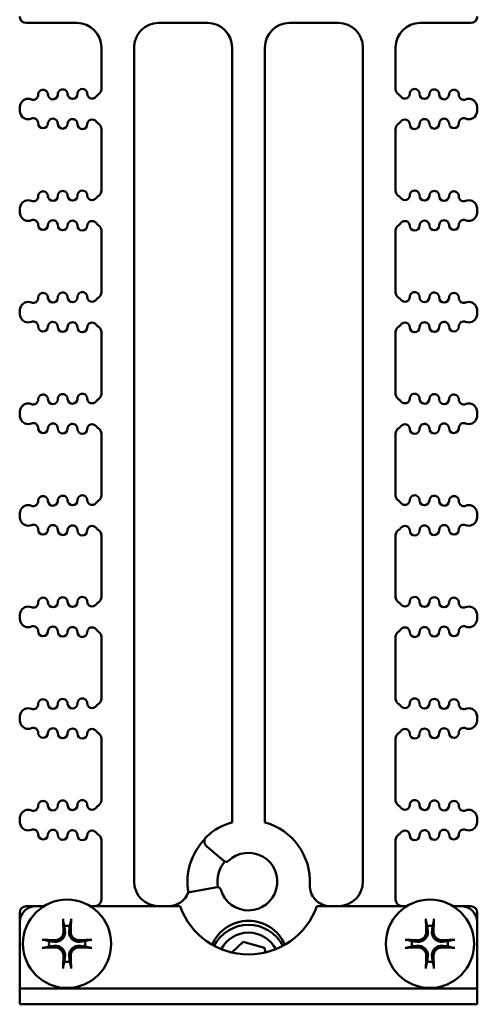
# Model space of a CAD drawing. Header units: inches. Extents: x 1.3 to 23.1, y 0.4 to 18.6.
# Tile 1 of 14: x 9.9 to 11.3, y 0.4 to 3.4. Entities that reach past the tile are written whole.
import ezdxf

# ---------------------------------------------------------------- set-up
doc = ezdxf.new("R2010")
doc.units = ezdxf.units.IN
doc.header["$LTSCALE"] = 0.8
doc.header["$MEASUREMENT"] = 0
doc.layers.add('Visible (ANSI)', color=7, linetype='Continuous', lineweight=50)

msp = doc.modelspace()

# ---------------------------------------------------------------- linework, layer by layer
at = {"layer": 'Visible (ANSI)'}
for p, q in [((9.8774, 3.4085), (10.0324, 3.4085)), ((10.2824, 3.4085), (10.4324, 3.4085)), ((10.6824, 3.4085), (10.8324, 3.4085)), ((11.0824, 3.4085), (11.2374, 3.4085)), ((10.1074, 3.3335), (10.1074, 3.2065)), ((10.2074, 0.7835), (10.2074, 3.3335)), ((10.5074, 3.3335), (10.5074, 0.9647)), ((10.6074, 0.9647), (10.6074, 3.3335)), ((10.9074, 3.3335), (10.9074, 0.7835)), ((11.0074, 3.2065), (11.0074, 3.3335)), ((9.8574, 3.1462), (9.8574, 3.1446)), ((11.2574, 3.1462), (11.2574, 3.1446)), ((10.1074, 3.0843), (10.1074, 2.896)), ((11.0074, 2.896), (11.0074, 3.0843)), ((9.8574, 2.8357), (9.8574, 2.834)), ((11.2574, 2.8357), (11.2574, 2.834)), ((10.1074, 2.7737), (10.1074, 2.5854)), ((11.0074, 2.5854), (11.0074, 2.7737)), ((9.8574, 2.5251), (9.8574, 2.5234)), ((11.2574, 2.5251), (11.2574, 2.5234)), ((10.1074, 2.4632), (10.1074, 2.2749)), ((11.0074, 2.2749), (11.0074, 2.4632)), ((9.8574, 2.2146), (9.8574, 2.2129)), ((11.2574, 2.2146), (11.2574, 2.2129)), ((10.1074, 2.1526), (10.1074, 1.9643)), ((11.0074, 1.9643), (11.0074, 2.1526)), ((9.8574, 1.904), (9.8574, 1.9023)), ((11.2574, 1.904), (11.2574, 1.9023)), ((10.1074, 1.842), (10.1074, 1.6538)), ((11.0074, 1.6538), (11.0074, 1.842)), ((9.8574, 1.5935), (9.8574, 1.5918)), ((11.2574, 1.5935), (11.2574, 1.5918)), ((10.1074, 1.5315), (10.1074, 1.3432)), ((11.0074, 1.3432), (11.0074, 1.5315)), ((9.8574, 1.2829), (9.8574, 1.2812)), ((11.2574, 1.2829), (11.2574, 1.2812)), ((10.1074, 1.2209), (10.1074, 1.0327)), ((11.0074, 1.0327), (11.0074, 1.2209)), ((9.8574, 0.9724), (9.8574, 0.9707)), ((11.2574, 0.9724), (11.2574, 0.9707)), ((10.1074, 0.9104), (10.1074, 0.7285)), ((11.0074, 0.7285), (11.0074, 0.9104)), ((10.4299, 0.8909), (10.483, 0.8464)), ((10.4615, 0.7662), (10.3723, 0.7505)), ((9.9074, 0.7085), (9.8774, 0.7085)), ((9.9074, 0.7085), (9.9317, 0.7085)), ((10.0731, 0.7085), (10.3479, 0.7085)), ((10.7669, 0.7085), (11.0417, 0.7085)), ((11.1831, 0.7085), (11.2074, 0.7085)), ((11.2374, 0.7085), (11.2074, 0.7085)), ((9.8574, 0.6885), (9.8574, 0.6585)), ((11.2574, 0.6885), (11.2574, 0.6585)), ((9.8574, 0.4563), (9.8574, 0.6585)), ((11.2574, 0.6585), (11.2574, 0.4563)), ((10.5069, 0.5668), (10.541, 0.5996)), ((10.541, 0.5996), (10.6065, 0.5808)), ((10.6065, 0.5808), (10.6099, 0.5672)), ((9.8574, 0.4563), (9.9074, 0.4563)), ((9.8574, 0.4563), (9.8574, 0.4085)), ((9.8574, 0.4563), (9.8574, 0.4563)), ((11.2074, 0.4563), (9.9074, 0.4563)), ((11.2074, 0.4563), (11.2574, 0.4563)), ((11.2574, 0.4085), (11.2574, 0.4563)), ((11.2574, 0.4563), (11.2574, 0.4563)), ((9.9074, 0.4085), (9.8574, 0.4085)), ((9.9074, 0.4085), (11.2074, 0.4085)), ((11.2574, 0.4085), (11.2074, 0.4085))]:
    msp.add_line(p, q, dxfattribs=at)
for centre in [(10.0024, 0.5935), (11.1124, 0.5935)]:
    msp.add_circle(centre, 0.135, dxfattribs=at)
for centre, radius, start, end in [((9.8774, 3.4285), 0.02, 180, 270), ((10.0324, 3.3335), 0.075, 0, 90), ((10.2824, 3.3335), 0.075, 90, 180), ((10.4324, 3.3335), 0.075, 0, 90), ((10.6824, 3.3335), 0.075, 90, 180), ((10.8324, 3.3335), 0.075, 0, 90), ((11.0824, 3.3335), 0.075, 90, 180), ((11.2374, 3.4285), 0.02, 270, 0), ((9.929, 3.1893), 0.015, 1.1458, 181.1458), ((9.989, 3.1905), 0.015, 1.1458, 181.1458), ((10.019, 3.1911), 0.015, 181.1458, 1.1458), ((10.049, 3.1917), 0.015, 1.1458, 181.1458), ((10.079, 3.1923), 0.015, 181.1458, 322.7888), ((10.0874, 3.2065), 0.02, 301.4376, 0), ((11.0274, 3.2065), 0.02, 180, 238.5624), ((11.0358, 3.1923), 0.015, 217.2112, 358.8542), ((11.0658, 3.1917), 0.015, 358.8542, 178.8542), ((11.0958, 3.1911), 0.015, 178.8542, 358.8542), ((11.1258, 3.1905), 0.015, 358.8542, 178.8542), ((11.1858, 3.1893), 0.015, 358.8542, 178.8542), ((9.8834, 3.1519), 0.025, 66.8961, 160.9922), ((9.8991, 3.1887), 0.015, 246.8961, 1.1458), ((9.959, 3.1899), 0.015, 181.1458, 1.1458), ((10.1109, 3.1681), 0.025, 121.4376, 142.7888), ((11.0039, 3.1681), 0.025, 37.2112, 58.5624), ((11.1558, 3.1899), 0.015, 178.8542, 358.8542), ((11.2158, 3.1887), 0.015, 178.8542, 293.1039), ((11.2314, 3.1519), 0.025, 19.0078, 113.1039), ((9.8999, 3.1462), 0.0425, 160.9922, 180), ((9.8999, 3.1446), 0.0425, 180, 199.0078), ((9.8834, 3.1389), 0.025, 199.0078, 293.1039), ((11.2314, 3.1389), 0.025, 246.8961, 340.9922), ((11.2149, 3.1462), 0.0425, 0, 19.0078), ((11.2149, 3.1446), 0.0425, 340.9922, 0), ((9.8991, 3.1021), 0.015, 358.8542, 113.1039), ((9.929, 3.1015), 0.015, 178.8542, 358.8542), ((9.959, 3.1009), 0.015, 358.8542, 178.8542), ((9.989, 3.1003), 0.015, 178.8542, 358.8542), ((10.019, 3.0997), 0.015, 358.8542, 178.8542), ((10.079, 3.0985), 0.015, 37.2112, 178.8542), ((10.1109, 3.1227), 0.025, 217.2112, 238.5624), ((10.0874, 3.0843), 0.02, 0, 58.5624), ((11.0274, 3.0843), 0.02, 121.4376, 180), ((11.0039, 3.1227), 0.025, 301.4376, 322.7888), ((11.0358, 3.0985), 0.015, 1.1458, 142.7888), ((11.0958, 3.0997), 0.015, 1.1458, 181.1458), ((11.1258, 3.1003), 0.015, 181.1458, 1.1458), ((11.1558, 3.1009), 0.015, 1.1458, 181.1458), ((11.1858, 3.1015), 0.015, 181.1458, 1.1458), ((11.2158, 3.1021), 0.015, 66.8961, 181.1458), ((10.049, 3.0991), 0.015, 178.8542, 358.8542), ((11.0658, 3.0991), 0.015, 181.1458, 1.1458), ((9.929, 2.8788), 0.015, 1.1458, 181.1458), ((9.989, 2.88), 0.015, 1.1458, 181.1458), ((10.049, 2.8812), 0.015, 1.1458, 181.1458), ((10.0874, 2.896), 0.02, 301.4376, 0), ((11.0274, 2.896), 0.02, 180, 238.5624), ((11.0658, 2.8812), 0.015, 358.8542, 178.8542), ((11.1258, 2.88), 0.015, 358.8542, 178.8542), ((11.1858, 2.8788), 0.015, 358.8542, 178.8542), ((9.8834, 2.8414), 0.025, 66.8961, 160.9922), ((9.8991, 2.8782), 0.015, 246.8961, 1.1458), ((9.959, 2.8794), 0.015, 181.1458, 1.1458), ((10.019, 2.8806), 0.015, 181.1458, 1.1458), ((10.079, 2.8818), 0.015, 181.1458, 322.7888), ((10.1109, 2.8576), 0.025, 121.4376, 142.7888), ((11.0039, 2.8576), 0.025, 37.2112, 58.5624), ((11.0358, 2.8818), 0.015, 217.2112, 358.8542), ((11.0958, 2.8806), 0.015, 178.8542, 358.8542), ((11.1558, 2.8794), 0.015, 178.8542, 358.8542), ((11.2158, 2.8782), 0.015, 178.8542, 293.1039), ((11.2314, 2.8414), 0.025, 19.0078, 113.1039), ((9.8999, 2.8357), 0.0425, 160.9922, 180), ((9.8999, 2.834), 0.0425, 180, 199.0078), ((11.2149, 2.8357), 0.0425, 0, 19.0078), ((11.2149, 2.834), 0.0425, 340.9922, 0), ((9.8834, 2.8283), 0.025, 199.0078, 293.1039), ((9.8991, 2.7915), 0.015, 358.8542, 113.1039), ((9.959, 2.7903), 0.015, 358.8542, 178.8542), ((10.019, 2.7891), 0.015, 358.8542, 178.8542), ((10.079, 2.7879), 0.015, 37.2112, 178.8542), ((11.0358, 2.7879), 0.015, 1.1458, 142.7888), ((11.0958, 2.7891), 0.015, 1.1458, 181.1458), ((11.1558, 2.7903), 0.015, 1.1458, 181.1458), ((11.2158, 2.7915), 0.015, 66.8961, 181.1458), ((11.2314, 2.8283), 0.025, 246.8961, 340.9922), ((9.929, 2.7909), 0.015, 178.8542, 358.8542), ((9.989, 2.7897), 0.015, 178.8542, 358.8542), ((10.049, 2.7885), 0.015, 178.8542, 358.8542), ((10.1109, 2.8121), 0.025, 217.2112, 238.5624), ((10.0874, 2.7737), 0.02, 0, 58.5624), ((11.0274, 2.7737), 0.02, 121.4376, 180), ((11.0039, 2.8121), 0.025, 301.4376, 322.7888), ((11.0658, 2.7885), 0.015, 181.1458, 1.1458), ((11.1258, 2.7897), 0.015, 181.1458, 1.1458), ((11.1858, 2.7909), 0.015, 181.1458, 1.1458), ((9.8991, 2.5676), 0.015, 246.8961, 1.1458), ((9.929, 2.5682), 0.015, 1.1458, 181.1458), ((9.959, 2.5688), 0.015, 181.1458, 1.1458), ((9.989, 2.5694), 0.015, 1.1458, 181.1458), ((10.019, 2.57), 0.015, 181.1458, 1.1458), ((10.049, 2.5706), 0.015, 1.1458, 181.1458), ((10.079, 2.5712), 0.015, 181.1458, 322.7888), ((10.1109, 2.547), 0.025, 121.4376, 142.7888), ((10.0874, 2.5854), 0.02, 301.4376, 0), ((11.0274, 2.5854), 0.02, 180, 238.5624), ((11.0039, 2.547), 0.025, 37.2112, 58.5624), ((11.0358, 2.5712), 0.015, 217.2112, 358.8542), ((11.0658, 2.5706), 0.015, 358.8542, 178.8542), ((11.0958, 2.57), 0.015, 178.8542, 358.8542), ((11.1258, 2.5694), 0.015, 358.8542, 178.8542), ((11.1558, 2.5688), 0.015, 178.8542, 358.8542), ((11.1858, 2.5682), 0.015, 358.8542, 178.8542), ((11.2158, 2.5676), 0.015, 178.8542, 293.1039), ((9.8999, 2.5251), 0.0425, 160.9922, 180), ((9.8834, 2.5308), 0.025, 66.8961, 160.9922), ((11.2314, 2.5308), 0.025, 19.0078, 113.1039), ((11.2149, 2.5251), 0.0425, 0, 19.0078), ((9.8999, 2.5234), 0.0425, 180, 199.0078), ((9.8834, 2.5178), 0.025, 199.0078, 293.1039), ((11.2314, 2.5178), 0.025, 246.8961, 340.9922), ((11.2149, 2.5234), 0.0425, 340.9922, 0), ((9.8991, 2.481), 0.015, 358.8542, 113.1039), ((9.929, 2.4804), 0.015, 178.8542, 358.8542), ((9.959, 2.4798), 0.015, 358.8542, 178.8542), ((9.989, 2.4792), 0.015, 178.8542, 358.8542), ((10.019, 2.4786), 0.015, 358.8542, 178.8542), ((10.049, 2.478), 0.015, 178.8542, 358.8542), ((10.079, 2.4774), 0.015, 37.2112, 178.8542), ((10.1109, 2.5015), 0.025, 217.2112, 238.5624), ((10.0874, 2.4632), 0.02, 0, 58.5624), ((11.0274, 2.4632), 0.02, 121.4376, 180), ((11.0039, 2.5015), 0.025, 301.4376, 322.7888), ((11.0358, 2.4774), 0.015, 1.1458, 142.7888), ((11.0658, 2.478), 0.015, 181.1458, 1.1458), ((11.0958, 2.4786), 0.015, 1.1458, 181.1458), ((11.1258, 2.4792), 0.015, 181.1458, 1.1458), ((11.1558, 2.4798), 0.015, 1.1458, 181.1458), ((11.1858, 2.4804), 0.015, 181.1458, 1.1458), ((11.2158, 2.481), 0.015, 66.8961, 181.1458), ((9.929, 2.2577), 0.015, 1.1458, 181.1458), ((9.959, 2.2583), 0.015, 181.1458, 1.1458), ((9.989, 2.2589), 0.015, 1.1458, 181.1458), ((10.019, 2.2595), 0.015, 181.1458, 1.1458), ((10.049, 2.2601), 0.015, 1.1458, 181.1458), ((10.079, 2.2607), 0.015, 181.1458, 322.7888), ((10.1109, 2.2365), 0.025, 121.4376, 142.7888), ((10.0874, 2.2749), 0.02, 301.4376, 0), ((11.0274, 2.2749), 0.02, 180, 238.5624), ((11.0039, 2.2365), 0.025, 37.2112, 58.5624), ((11.0358, 2.2607), 0.015, 217.2112, 358.8542), ((11.0658, 2.2601), 0.015, 358.8542, 178.8542), ((11.0958, 2.2595), 0.015, 178.8542, 358.8542), ((11.1258, 2.2589), 0.015, 358.8542, 178.8542), ((11.1558, 2.2583), 0.015, 178.8542, 358.8542), ((11.1858, 2.2577), 0.015, 358.8542, 178.8542), ((9.8999, 2.2146), 0.0425, 160.9922, 180), ((9.8834, 2.2203), 0.025, 66.8961, 160.9922), ((9.8991, 2.2571), 0.015, 246.8961, 1.1458), ((11.2158, 2.2571), 0.015, 178.8542, 293.1039), ((11.2314, 2.2203), 0.025, 19.0078, 113.1039), ((11.2149, 2.2146), 0.0425, 0, 19.0078), ((9.8999, 2.2129), 0.0425, 180, 199.0078), ((9.8834, 2.2072), 0.025, 199.0078, 293.1039), ((11.2314, 2.2072), 0.025, 246.8961, 340.9922), ((11.2149, 2.2129), 0.0425, 340.9922, 0), ((9.8991, 2.1704), 0.015, 358.8542, 113.1039), ((9.929, 2.1698), 0.015, 178.8542, 358.8542), ((9.959, 2.1692), 0.015, 358.8542, 178.8542), ((9.989, 2.1686), 0.015, 178.8542, 358.8542), ((10.019, 2.168), 0.015, 358.8542, 178.8542), ((10.049, 2.1674), 0.015, 178.8542, 358.8542), ((10.079, 2.1668), 0.015, 37.2112, 178.8542), ((10.1109, 2.191), 0.025, 217.2112, 238.5624), ((10.0874, 2.1526), 0.02, 0, 58.5624), ((11.0274, 2.1526), 0.02, 121.4376, 180), ((11.0039, 2.191), 0.025, 301.4376, 322.7888), ((11.0358, 2.1668), 0.015, 1.1458, 142.7888), ((11.0658, 2.1674), 0.015, 181.1458, 1.1458), ((11.0958, 2.168), 0.015, 1.1458, 181.1458), ((11.1258, 2.1686), 0.015, 181.1458, 1.1458), ((11.1558, 2.1692), 0.015, 1.1458, 181.1458), ((11.1858, 2.1698), 0.015, 181.1458, 1.1458), ((11.2158, 2.1704), 0.015, 66.8961, 181.1458), ((9.929, 1.9471), 0.015, 1.1458, 181.1458), ((9.989, 1.9483), 0.015, 1.1458, 181.1458), ((10.049, 1.9495), 0.015, 1.1458, 181.1458), ((10.0874, 1.9643), 0.02, 301.4376, 0), ((11.0274, 1.9643), 0.02, 180, 238.5624), ((11.0658, 1.9495), 0.015, 358.8542, 178.8542), ((11.1258, 1.9483), 0.015, 358.8542, 178.8542), ((11.1858, 1.9471), 0.015, 358.8542, 178.8542), ((9.8834, 1.9097), 0.025, 66.8961, 160.9922), ((9.8991, 1.9465), 0.015, 246.8961, 1.1458), ((9.959, 1.9477), 0.015, 181.1458, 1.1458), ((10.019, 1.9489), 0.015, 181.1458, 1.1458), ((10.079, 1.9501), 0.015, 181.1458, 322.7888), ((10.1109, 1.9259), 0.025, 121.4376, 142.7888), ((11.0039, 1.9259), 0.025, 37.2112, 58.5624), ((11.0358, 1.9501), 0.015, 217.2112, 358.8542), ((11.0958, 1.9489), 0.015, 178.8542, 358.8542), ((11.1558, 1.9477), 0.015, 178.8542, 358.8542), ((11.2158, 1.9465), 0.015, 178.8542, 293.1039), ((11.2314, 1.9097), 0.025, 19.0078, 113.1039), ((9.8999, 1.904), 0.0425, 160.9922, 180), ((9.8999, 1.9023), 0.0425, 180, 199.0078), ((11.2149, 1.904), 0.0425, 0, 19.0078), ((11.2149, 1.9023), 0.0425, 340.9922, 0), ((9.8834, 1.8966), 0.025, 199.0078, 293.1039), ((9.8991, 1.8598), 0.015, 358.8542, 113.1039), ((9.959, 1.8586), 0.015, 358.8542, 178.8542), ((10.019, 1.8574), 0.015, 358.8542, 178.8542), ((10.079, 1.8562), 0.015, 37.2112, 178.8542), ((11.0358, 1.8562), 0.015, 1.1458, 142.7888), ((11.0958, 1.8574), 0.015, 1.1458, 181.1458), ((11.1558, 1.8586), 0.015, 1.1458, 181.1458), ((11.2158, 1.8598), 0.015, 66.8961, 181.1458), ((11.2314, 1.8966), 0.025, 246.8961, 340.9922), ((9.929, 1.8592), 0.015, 178.8542, 358.8542), ((9.989, 1.858), 0.015, 178.8542, 358.8542), ((10.049, 1.8568), 0.015, 178.8542, 358.8542), ((10.1109, 1.8804), 0.025, 217.2112, 238.5624), ((10.0874, 1.842), 0.02, 0, 58.5624), ((11.0274, 1.842), 0.02, 121.4376, 180), ((11.0039, 1.8804), 0.025, 301.4376, 322.7888), ((11.0658, 1.8568), 0.015, 181.1458, 1.1458), ((11.1258, 1.858), 0.015, 181.1458, 1.1458), ((11.1858, 1.8592), 0.015, 181.1458, 1.1458), ((9.8991, 1.636), 0.015, 246.8961, 1.1458), ((9.929, 1.6366), 0.015, 1.1458, 181.1458), ((9.959, 1.6372), 0.015, 181.1458, 1.1458), ((9.989, 1.6378), 0.015, 1.1458, 181.1458), ((10.019, 1.6384), 0.015, 181.1458, 1.1458), ((10.049, 1.639), 0.015, 1.1458, 181.1458), ((10.079, 1.6396), 0.015, 181.1458, 322.7888), ((10.1109, 1.6154), 0.025, 121.4376, 142.7888), ((10.0874, 1.6538), 0.02, 301.4376, 0), ((11.0274, 1.6538), 0.02, 180, 238.5624), ((11.0039, 1.6154), 0.025, 37.2112, 58.5624), ((11.0358, 1.6396), 0.015, 217.2112, 358.8542), ((11.0658, 1.639), 0.015, 358.8542, 178.8542), ((11.0958, 1.6384), 0.015, 178.8542, 358.8542), ((11.1258, 1.6378), 0.015, 358.8542, 178.8542), ((11.1558, 1.6372), 0.015, 178.8542, 358.8542), ((11.1858, 1.6366), 0.015, 358.8542, 178.8542), ((11.2158, 1.636), 0.015, 178.8542, 293.1039), ((9.8999, 1.5935), 0.0425, 160.9922, 180), ((9.8834, 1.5992), 0.025, 66.8961, 160.9922), ((11.2314, 1.5992), 0.025, 19.0078, 113.1039), ((11.2149, 1.5935), 0.0425, 0, 19.0078), ((9.8999, 1.5918), 0.0425, 180, 199.0078), ((9.8834, 1.5861), 0.025, 199.0078, 293.1039), ((11.2314, 1.5861), 0.025, 246.8961, 340.9922), ((11.2149, 1.5918), 0.0425, 340.9922, 0), ((9.8991, 1.5493), 0.015, 358.8542, 113.1039), ((9.929, 1.5487), 0.015, 178.8542, 358.8542), ((9.959, 1.5481), 0.015, 358.8542, 178.8542), ((9.989, 1.5475), 0.015, 178.8542, 358.8542), ((10.019, 1.5469), 0.015, 358.8542, 178.8542), ((10.049, 1.5463), 0.015, 178.8542, 358.8542), ((10.079, 1.5457), 0.015, 37.2112, 178.8542), ((10.1109, 1.5699), 0.025, 217.2112, 238.5624), ((10.0874, 1.5315), 0.02, 0, 58.5624), ((11.0274, 1.5315), 0.02, 121.4376, 180), ((11.0039, 1.5699), 0.025, 301.4376, 322.7888), ((11.0358, 1.5457), 0.015, 1.1458, 142.7888), ((11.0658, 1.5463), 0.015, 181.1458, 1.1458), ((11.0958, 1.5469), 0.015, 1.1458, 181.1458), ((11.1258, 1.5475), 0.015, 181.1458, 1.1458), ((11.1558, 1.5481), 0.015, 1.1458, 181.1458), ((11.1858, 1.5487), 0.015, 181.1458, 1.1458), ((11.2158, 1.5493), 0.015, 66.8961, 181.1458), ((9.8991, 1.3254), 0.015, 246.8961, 1.1458), ((9.929, 1.326), 0.015, 1.1458, 181.1458), ((9.959, 1.3266), 0.015, 181.1458, 1.1458), ((9.989, 1.3272), 0.015, 1.1458, 181.1458), ((10.019, 1.3278), 0.015, 181.1458, 1.1458), ((10.049, 1.3284), 0.015, 1.1458, 181.1458), ((10.079, 1.329), 0.015, 181.1458, 322.7888), ((10.1109, 1.3048), 0.025, 121.4376, 142.7888), ((10.0874, 1.3432), 0.02, 301.4376, 0), ((11.0274, 1.3432), 0.02, 180, 238.5624), ((11.0039, 1.3048), 0.025, 37.2112, 58.5624), ((11.0358, 1.329), 0.015, 217.2112, 358.8542), ((11.0658, 1.3284), 0.015, 358.8542, 178.8542), ((11.0958, 1.3278), 0.015, 178.8542, 358.8542), ((11.1258, 1.3272), 0.015, 358.8542, 178.8542), ((11.1558, 1.3266), 0.015, 178.8542, 358.8542), ((11.1858, 1.326), 0.015, 358.8542, 178.8542), ((11.2158, 1.3254), 0.015, 178.8542, 293.1039), ((9.8999, 1.2829), 0.0425, 160.9922, 180), ((9.8834, 1.2886), 0.025, 66.8961, 160.9922), ((11.2314, 1.2886), 0.025, 19.0078, 113.1039), ((11.2149, 1.2829), 0.0425, 0, 19.0078), ((9.8999, 1.2812), 0.0425, 180, 199.0078), ((9.8834, 1.2755), 0.025, 199.0078, 293.1039), ((11.2314, 1.2755), 0.025, 246.8961, 340.9922), ((11.2149, 1.2812), 0.0425, 340.9922, 0), ((9.8991, 1.2387), 0.015, 358.8542, 113.1039), ((9.929, 1.2381), 0.015, 178.8542, 358.8542), ((9.959, 1.2375), 0.015, 358.8542, 178.8542), ((9.989, 1.2369), 0.015, 178.8542, 358.8542), ((10.019, 1.2363), 0.015, 358.8542, 178.8542), ((10.049, 1.2357), 0.015, 178.8542, 358.8542), ((10.079, 1.2351), 0.015, 37.2112, 178.8542), ((10.1109, 1.2593), 0.025, 217.2112, 238.5624), ((10.0874, 1.2209), 0.02, 0, 58.5624), ((11.0274, 1.2209), 0.02, 121.4376, 180), ((11.0039, 1.2593), 0.025, 301.4376, 322.7888), ((11.0358, 1.2351), 0.015, 1.1458, 142.7888), ((11.0658, 1.2357), 0.015, 181.1458, 1.1458), ((11.0958, 1.2363), 0.015, 1.1458, 181.1458), ((11.1258, 1.2369), 0.015, 181.1458, 1.1458), ((11.1558, 1.2375), 0.015, 1.1458, 181.1458), ((11.1858, 1.2381), 0.015, 181.1458, 1.1458), ((11.2158, 1.2387), 0.015, 66.8961, 181.1458), ((9.929, 1.0154), 0.015, 1.1458, 181.1458), ((9.989, 1.0166), 0.015, 1.1458, 181.1458), ((10.049, 1.0178), 0.015, 1.1458, 181.1458), ((10.0874, 1.0327), 0.02, 301.4376, 0), ((11.0274, 1.0327), 0.02, 180, 238.5624), ((11.0658, 1.0178), 0.015, 358.8542, 178.8542), ((11.1258, 1.0166), 0.015, 358.8542, 178.8542), ((11.1858, 1.0154), 0.015, 358.8542, 178.8542), ((9.8834, 0.9781), 0.025, 66.8961, 160.9922), ((9.8991, 1.0148), 0.015, 246.8961, 1.1458), ((9.959, 1.016), 0.015, 181.1458, 1.1458), ((10.019, 1.0172), 0.015, 181.1458, 1.1458), ((10.079, 1.0184), 0.015, 181.1458, 322.7888), ((10.1109, 0.9943), 0.025, 121.4376, 142.7888), ((11.0039, 0.9943), 0.025, 37.2112, 58.5624), ((11.0358, 1.0184), 0.015, 217.2112, 358.8542), ((11.0958, 1.0172), 0.015, 178.8542, 358.8542), ((11.1558, 1.016), 0.015, 178.8542, 358.8542), ((11.2158, 1.0148), 0.015, 178.8542, 293.1039), ((11.2314, 0.9781), 0.025, 19.0078, 113.1039), ((9.8999, 0.9724), 0.0425, 160.9922, 180), ((9.8999, 0.9707), 0.0425, 180, 199.0078), ((10.5574, 0.7835), 0.188, 105.4239, 133.0454), ((10.5574, 0.7835), 0.188, 357.1397, 74.5761), ((11.2149, 0.9724), 0.0425, 0, 19.0078), ((11.2149, 0.9707), 0.0425, 340.9922, 0), ((9.8834, 0.965), 0.025, 199.0078, 293.1039), ((9.8991, 0.9282), 0.015, 358.8542, 113.1039), ((9.959, 0.927), 0.015, 358.8542, 178.8542), ((10.019, 0.9258), 0.015, 358.8542, 178.8542), ((10.079, 0.9246), 0.015, 37.2112, 178.8542), ((10.1109, 0.9488), 0.025, 217.2112, 238.5624), ((11.0039, 0.9488), 0.025, 301.4376, 322.7888), ((11.0358, 0.9246), 0.015, 1.1458, 142.7888), ((11.0958, 0.9258), 0.015, 1.1458, 181.1458), ((11.1558, 0.927), 0.015, 1.1458, 181.1458), ((11.2158, 0.9282), 0.015, 66.8961, 181.1458), ((11.2314, 0.965), 0.025, 246.8961, 340.9922), ((9.929, 0.9276), 0.015, 178.8542, 358.8542), ((9.989, 0.9264), 0.015, 178.8542, 358.8542), ((10.049, 0.9252), 0.015, 178.8542, 358.8542), ((10.0874, 0.9104), 0.02, 0, 58.5624), ((10.5574, 0.7835), 0.1865, 135.5054, 190.105), ((10.4427, 0.9062), 0.02, 133.0454, 230), ((11.0274, 0.9104), 0.02, 121.4376, 180), ((11.0658, 0.9252), 0.015, 181.1458, 1.1458), ((11.1258, 0.9264), 0.015, 181.1458, 1.1458), ((11.1858, 0.9276), 0.015, 181.1458, 1.1458), ((10.5574, 0.7835), 0.095, 139.6092, 190.3908), ((10.5574, 0.7835), 0.088, 196.0577, 133.9423), ((10.4894, 0.854), 0.01, 230, 313.9423), ((10.2824, 0.7835), 0.075, 180, 270), ((10.8324, 0.7835), 0.075, 270, 0), ((10.4632, 0.7564), 0.01, 16.0577, 100), ((10.8076, 0.771), 0.0625, 177.1397, 270), ((10.0874, 0.7285), 0.02, 270, 0), ((10.3133, 0.771), 0.0625, 270, 340.8695), ((11.0274, 0.7285), 0.02, 180, 270), ((9.8774, 0.6885), 0.02, 90, 180), ((9.9074, 0.6585), 0.05, 90, 180), ((10.5574, 0.7835), 0.2225, 199.699, 340.301), ((11.2074, 0.6585), 0.05, 0, 90), ((11.2374, 0.6885), 0.02, 0, 90), ((10.5574, 0.5425), 0.1215, 23.4841, 156.5159), ((10.0024, 0.5935), 0.0553, 81.4296, 98.5704), ((10.5574, 0.5335), 0.1181, 27.1453, 152.8547), ((11.1124, 0.5935), 0.0553, 81.4296, 98.5704), ((10.5574, 0.5335), 0.094, 27.678, 152.322), ((10.0024, 0.5935), 0.0553, 171.4296, 188.5704), ((10.0024, 0.5935), 0.0553, 351.4296, 8.5704), ((11.1124, 0.5935), 0.0553, 171.4296, 188.5704), ((11.1124, 0.5935), 0.0553, 351.4296, 8.5704), ((10.0024, 0.5935), 0.0553, 261.4296, 278.5704), ((11.1124, 0.5935), 0.0553, 261.4296, 278.5704)]:
    msp.add_arc(centre, radius, start, end, dxfattribs=at)
for centre, major_axis, start_param, end_param in [((10.0087, 0.5939), (0.0111, -0.175), 4.261039, 4.4898), ((9.9961, 0.5939), (0.0111, 0.175), 4.934978, 5.163739), ((11.1187, 0.5939), (0.0111, -0.175), 4.261039, 4.4898), ((11.1061, 0.5939), (0.0111, 0.175), 4.934978, 5.163739), ((10.002, 0.5872), (-0.175, 0.0111), 4.934978, 5.163739), ((10.0028, 0.5872), (-0.175, -0.0111), 4.261039, 4.4898), ((11.112, 0.5872), (-0.175, 0.0111), 4.934978, 5.163739), ((11.1128, 0.5872), (-0.175, -0.0111), 4.261039, 4.4898), ((10.002, 0.5997), (0.175, 0.0111), 4.261039, 4.4898), ((10.0028, 0.5997), (0.175, -0.0111), 4.934978, 5.163739), ((11.112, 0.5997), (0.175, 0.0111), 4.261039, 4.4898), ((11.1128, 0.5997), (0.175, -0.0111), 4.934978, 5.163739), ((10.0087, 0.5931), (-0.0111, -0.175), 4.934978, 5.163739), ((9.9961, 0.5931), (-0.0111, 0.175), 4.261039, 4.4898), ((11.1187, 0.5931), (-0.0111, -0.175), 4.934978, 5.163739), ((11.1061, 0.5931), (-0.0111, 0.175), 4.261039, 4.4898)]:
    msp.add_ellipse(centre, major_axis=major_axis, ratio=0.087156, start_param=start_param, end_param=end_param, dxfattribs=at)
for points, knots in [([(9.9908, 0.6619), (9.9907, 0.6621), (9.9907, 0.6625), (9.9905, 0.6634), (9.9905, 0.6641), (9.9903, 0.6654), (9.9903, 0.6662), (9.9902, 0.6676), (9.9901, 0.6684), (9.9901, 0.6691), (9.9901, 0.6692), (9.9901, 0.6693)], [0.04854437, 0.04854437, 0.04854437, 0.04854437, 0.05284301, 0.05284301, 0.05810894, 0.05810894, 0.06340254, 0.06340254, 0.06870047, 0.06870047, 0.06955036, 0.06955036, 0.06955036, 0.06955036]), ([(10.0147, 0.6693), (10.0147, 0.6692), (10.0147, 0.6691), (10.0147, 0.6684), (10.0146, 0.6676), (10.0145, 0.6662), (10.0145, 0.6654), (10.0144, 0.6641), (10.0143, 0.6634), (10.0141, 0.6625), (10.0141, 0.6621), (10.014, 0.6619)], [0.0150618, 0.0150618, 0.0150618, 0.0150618, 0.01591169, 0.01591169, 0.02120962, 0.02120962, 0.02650322, 0.02650322, 0.03176915, 0.03176915, 0.03606779, 0.03606779, 0.03606779, 0.03606779]), ([(11.1008, 0.6619), (11.1007, 0.6621), (11.1007, 0.6625), (11.1005, 0.6634), (11.1005, 0.6641), (11.1003, 0.6654), (11.1003, 0.6662), (11.1002, 0.6676), (11.1001, 0.6684), (11.1001, 0.6691), (11.1001, 0.6692), (11.1001, 0.6693)], [0.04854437, 0.04854437, 0.04854437, 0.04854437, 0.05284301, 0.05284301, 0.05810894, 0.05810894, 0.06340254, 0.06340254, 0.06870047, 0.06870047, 0.06955036, 0.06955036, 0.06955036, 0.06955036]), ([(11.1247, 0.6693), (11.1247, 0.6692), (11.1247, 0.6691), (11.1247, 0.6684), (11.1246, 0.6676), (11.1245, 0.6662), (11.1245, 0.6654), (11.1244, 0.6641), (11.1243, 0.6634), (11.1241, 0.6625), (11.1241, 0.6621), (11.124, 0.6619)], [0.0150618, 0.0150618, 0.0150618, 0.0150618, 0.01591169, 0.01591169, 0.02120962, 0.02120962, 0.02650322, 0.02650322, 0.03176915, 0.03176915, 0.03606779, 0.03606779, 0.03606779, 0.03606779]), ([(9.9265, 0.6058), (9.9266, 0.6058), (9.9267, 0.6057), (9.9275, 0.6057), (9.9283, 0.6057), (9.9297, 0.6056), (9.9305, 0.6055), (9.9318, 0.6054), (9.9325, 0.6053), (9.9333, 0.6052), (9.9337, 0.6051), (9.934, 0.6051)], [0.0150618, 0.0150618, 0.0150618, 0.0150618, 0.01591169, 0.01591169, 0.02120962, 0.02120962, 0.02650322, 0.02650322, 0.03176915, 0.03176915, 0.03606779, 0.03606779, 0.03606779, 0.03606779]), ([(9.996, 0.6318), (9.9964, 0.628), (9.9961, 0.6239), (9.9943, 0.6179), (9.9934, 0.6157), (9.991, 0.6117), (9.9896, 0.6098), (9.9861, 0.6063), (9.9842, 0.6049), (9.9801, 0.6025), (9.978, 0.6016), (9.9719, 0.5998), (9.9678, 0.5995), (9.964, 0.5999)], [0.3400621, 0.3400621, 0.3400621, 0.3400621, 0.3728415, 0.3728415, 0.3915916, 0.3915916, 0.4103416, 0.4103416, 0.4290917, 0.4290917, 0.4478417, 0.4478417, 0.4806211, 0.4806211, 0.4806211, 0.4806211]), ([(9.9914, 0.6316), (9.9915, 0.6284), (9.991, 0.625), (9.9888, 0.6186), (9.987, 0.6156), (9.9828, 0.6108), (9.98, 0.6087), (9.974, 0.6057), (9.9707, 0.6048), (9.9665, 0.6045), (9.9654, 0.6045), (9.9643, 0.6045)], [0, 0, 0, 0, 0.0245201, 0.0245201, 0.0490401, 0.0490401, 0.0733788, 0.0733788, 0.0977174, 0.0977174, 0.1059587, 0.1059587, 0.1059587, 0.1059587]), ([(10.0408, 0.5999), (10.037, 0.5995), (10.0329, 0.5998), (10.0268, 0.6016), (10.0247, 0.6025), (10.0206, 0.6049), (10.0187, 0.6063), (10.0153, 0.6098), (10.0138, 0.6117), (10.0115, 0.6157), (10.0105, 0.6179), (10.0087, 0.6239), (10.0084, 0.628), (10.0088, 0.6318)], [0.3400621, 0.3400621, 0.3400621, 0.3400621, 0.3728415, 0.3728415, 0.3915916, 0.3915916, 0.4103416, 0.4103416, 0.4290917, 0.4290917, 0.4478417, 0.4478417, 0.4806211, 0.4806211, 0.4806211, 0.4806211]), ([(10.0405, 0.6045), (10.0374, 0.6044), (10.034, 0.6048), (10.0276, 0.6071), (10.0246, 0.6089), (10.0198, 0.6131), (10.0176, 0.6158), (10.0146, 0.6219), (10.0138, 0.6252), (10.0134, 0.6294), (10.0134, 0.6305), (10.0135, 0.6316)], [0, 0, 0, 0, 0.0245201, 0.0245201, 0.0490401, 0.0490401, 0.0733788, 0.0733788, 0.0977174, 0.0977174, 0.1059587, 0.1059587, 0.1059587, 0.1059587]), ([(10.0708, 0.6051), (10.0711, 0.6051), (10.0715, 0.6052), (10.0723, 0.6053), (10.073, 0.6054), (10.0743, 0.6055), (10.0751, 0.6056), (10.0765, 0.6057), (10.0773, 0.6057), (10.0781, 0.6057), (10.0782, 0.6058), (10.0783, 0.6058)], [0.04854437, 0.04854437, 0.04854437, 0.04854437, 0.05284301, 0.05284301, 0.05810894, 0.05810894, 0.06340254, 0.06340254, 0.06870047, 0.06870047, 0.06955036, 0.06955036, 0.06955036, 0.06955036]), ([(11.0365, 0.6058), (11.0366, 0.6058), (11.0367, 0.6057), (11.0375, 0.6057), (11.0383, 0.6057), (11.0397, 0.6056), (11.0405, 0.6055), (11.0418, 0.6054), (11.0425, 0.6053), (11.0433, 0.6052), (11.0437, 0.6051), (11.044, 0.6051)], [0.0150618, 0.0150618, 0.0150618, 0.0150618, 0.01591169, 0.01591169, 0.02120962, 0.02120962, 0.02650322, 0.02650322, 0.03176915, 0.03176915, 0.03606779, 0.03606779, 0.03606779, 0.03606779]), ([(11.106, 0.6318), (11.1064, 0.628), (11.1061, 0.6239), (11.1043, 0.6179), (11.1034, 0.6157), (11.101, 0.6117), (11.0996, 0.6098), (11.0961, 0.6063), (11.0942, 0.6049), (11.0901, 0.6025), (11.088, 0.6016), (11.0819, 0.5998), (11.0778, 0.5995), (11.074, 0.5999)], [0.3400621, 0.3400621, 0.3400621, 0.3400621, 0.3728415, 0.3728415, 0.3915916, 0.3915916, 0.4103416, 0.4103416, 0.4290917, 0.4290917, 0.4478417, 0.4478417, 0.4806211, 0.4806211, 0.4806211, 0.4806211]), ([(11.1014, 0.6316), (11.1015, 0.6284), (11.101, 0.625), (11.0988, 0.6186), (11.097, 0.6156), (11.0928, 0.6108), (11.09, 0.6087), (11.084, 0.6057), (11.0807, 0.6048), (11.0765, 0.6045), (11.0754, 0.6045), (11.0743, 0.6045)], [0, 0, 0, 0, 0.0245201, 0.0245201, 0.0490401, 0.0490401, 0.0733788, 0.0733788, 0.0977174, 0.0977174, 0.1059587, 0.1059587, 0.1059587, 0.1059587]), ([(11.1508, 0.5999), (11.147, 0.5995), (11.1429, 0.5998), (11.1368, 0.6016), (11.1347, 0.6025), (11.1306, 0.6049), (11.1287, 0.6063), (11.1253, 0.6098), (11.1238, 0.6117), (11.1215, 0.6157), (11.1205, 0.6179), (11.1187, 0.6239), (11.1184, 0.628), (11.1188, 0.6318)], [0.3400621, 0.3400621, 0.3400621, 0.3400621, 0.3728415, 0.3728415, 0.3915916, 0.3915916, 0.4103416, 0.4103416, 0.4290917, 0.4290917, 0.4478417, 0.4478417, 0.4806211, 0.4806211, 0.4806211, 0.4806211]), ([(11.1505, 0.6045), (11.1474, 0.6044), (11.144, 0.6048), (11.1376, 0.6071), (11.1346, 0.6089), (11.1298, 0.6131), (11.1276, 0.6158), (11.1246, 0.6219), (11.1238, 0.6252), (11.1234, 0.6294), (11.1234, 0.6305), (11.1235, 0.6316)], [0, 0, 0, 0, 0.0245201, 0.0245201, 0.0490401, 0.0490401, 0.0733788, 0.0733788, 0.0977174, 0.0977174, 0.1059587, 0.1059587, 0.1059587, 0.1059587]), ([(11.1808, 0.6051), (11.1811, 0.6051), (11.1815, 0.6052), (11.1823, 0.6053), (11.183, 0.6054), (11.1843, 0.6055), (11.1851, 0.6056), (11.1865, 0.6057), (11.1873, 0.6057), (11.1881, 0.6057), (11.1882, 0.6058), (11.1883, 0.6058)], [0.04854437, 0.04854437, 0.04854437, 0.04854437, 0.05284301, 0.05284301, 0.05810894, 0.05810894, 0.06340254, 0.06340254, 0.06870047, 0.06870047, 0.06955036, 0.06955036, 0.06955036, 0.06955036]), ([(9.934, 0.5819), (9.9337, 0.5818), (9.9333, 0.5817), (9.9325, 0.5816), (9.9318, 0.5815), (9.9305, 0.5814), (9.9297, 0.5813), (9.9283, 0.5812), (9.9275, 0.5812), (9.9267, 0.5812), (9.9266, 0.5812), (9.9265, 0.5812)], [0.04854437, 0.04854437, 0.04854437, 0.04854437, 0.05284301, 0.05284301, 0.05810894, 0.05810894, 0.06340254, 0.06340254, 0.06870047, 0.06870047, 0.06955036, 0.06955036, 0.06955036, 0.06955036]), ([(9.964, 0.587), (9.9678, 0.5874), (9.9719, 0.5871), (9.978, 0.5853), (9.9801, 0.5844), (9.9842, 0.5821), (9.9861, 0.5806), (9.9896, 0.5771), (9.991, 0.5752), (9.9934, 0.5712), (9.9943, 0.569), (9.9961, 0.563), (9.9964, 0.5589), (9.996, 0.5551)], [0.3400621, 0.3400621, 0.3400621, 0.3400621, 0.3728415, 0.3728415, 0.3915916, 0.3915916, 0.4103416, 0.4103416, 0.4290917, 0.4290917, 0.4478417, 0.4478417, 0.4806211, 0.4806211, 0.4806211, 0.4806211]), ([(9.9643, 0.5824), (9.9674, 0.5825), (9.9709, 0.5821), (9.9772, 0.5798), (9.9802, 0.5781), (9.985, 0.5738), (9.9872, 0.5711), (9.9902, 0.565), (9.991, 0.5617), (9.9914, 0.5575), (9.9914, 0.5565), (9.9914, 0.5554)], [0, 0, 0, 0, 0.0245201, 0.0245201, 0.0490401, 0.0490401, 0.0733788, 0.0733788, 0.0977174, 0.0977174, 0.1059587, 0.1059587, 0.1059587, 0.1059587]), ([(10.0088, 0.5551), (10.0084, 0.5589), (10.0087, 0.563), (10.0105, 0.569), (10.0115, 0.5712), (10.0138, 0.5752), (10.0153, 0.5771), (10.0187, 0.5806), (10.0206, 0.5821), (10.0247, 0.5844), (10.0268, 0.5853), (10.0329, 0.5871), (10.037, 0.5874), (10.0408, 0.587)], [0.3400621, 0.3400621, 0.3400621, 0.3400621, 0.3728415, 0.3728415, 0.3915916, 0.3915916, 0.4103416, 0.4103416, 0.4290917, 0.4290917, 0.4478417, 0.4478417, 0.4806211, 0.4806211, 0.4806211, 0.4806211]), ([(10.0135, 0.5554), (10.0133, 0.5585), (10.0138, 0.5619), (10.016, 0.5683), (10.0178, 0.5713), (10.022, 0.5761), (10.0248, 0.5782), (10.0308, 0.5812), (10.0341, 0.5821), (10.0383, 0.5824), (10.0394, 0.5825), (10.0405, 0.5824)], [0, 0, 0, 0, 0.0244853, 0.0244853, 0.0489707, 0.0489707, 0.0733441, 0.0733441, 0.0977174, 0.0977174, 0.1059587, 0.1059587, 0.1059587, 0.1059587]), ([(10.0783, 0.5812), (10.0782, 0.5812), (10.0781, 0.5812), (10.0773, 0.5812), (10.0765, 0.5812), (10.0751, 0.5813), (10.0743, 0.5814), (10.073, 0.5815), (10.0723, 0.5816), (10.0715, 0.5817), (10.0711, 0.5818), (10.0708, 0.5819)], [0.0150618, 0.0150618, 0.0150618, 0.0150618, 0.01591169, 0.01591169, 0.02120962, 0.02120962, 0.02650322, 0.02650322, 0.03176915, 0.03176915, 0.03606779, 0.03606779, 0.03606779, 0.03606779]), ([(11.044, 0.5819), (11.0437, 0.5818), (11.0433, 0.5817), (11.0425, 0.5816), (11.0418, 0.5815), (11.0405, 0.5814), (11.0397, 0.5813), (11.0383, 0.5812), (11.0375, 0.5812), (11.0367, 0.5812), (11.0366, 0.5812), (11.0365, 0.5812)], [0.04854437, 0.04854437, 0.04854437, 0.04854437, 0.05284301, 0.05284301, 0.05810894, 0.05810894, 0.06340254, 0.06340254, 0.06870047, 0.06870047, 0.06955036, 0.06955036, 0.06955036, 0.06955036]), ([(11.074, 0.587), (11.0778, 0.5874), (11.0819, 0.5871), (11.088, 0.5853), (11.0901, 0.5844), (11.0942, 0.5821), (11.0961, 0.5806), (11.0996, 0.5771), (11.101, 0.5752), (11.1034, 0.5712), (11.1043, 0.569), (11.1061, 0.563), (11.1064, 0.5589), (11.106, 0.5551)], [0.3400621, 0.3400621, 0.3400621, 0.3400621, 0.3728415, 0.3728415, 0.3915916, 0.3915916, 0.4103416, 0.4103416, 0.4290917, 0.4290917, 0.4478417, 0.4478417, 0.4806211, 0.4806211, 0.4806211, 0.4806211]), ([(11.0743, 0.5824), (11.0774, 0.5825), (11.0809, 0.5821), (11.0872, 0.5798), (11.0902, 0.5781), (11.095, 0.5738), (11.0972, 0.5711), (11.1002, 0.565), (11.101, 0.5617), (11.1014, 0.5575), (11.1014, 0.5565), (11.1014, 0.5554)], [0, 0, 0, 0, 0.0245201, 0.0245201, 0.0490401, 0.0490401, 0.0733788, 0.0733788, 0.0977174, 0.0977174, 0.1059587, 0.1059587, 0.1059587, 0.1059587]), ([(11.1188, 0.5551), (11.1184, 0.5589), (11.1187, 0.563), (11.1205, 0.569), (11.1215, 0.5712), (11.1238, 0.5752), (11.1253, 0.5771), (11.1287, 0.5806), (11.1306, 0.5821), (11.1347, 0.5844), (11.1368, 0.5853), (11.1429, 0.5871), (11.147, 0.5874), (11.1508, 0.587)], [0.3400621, 0.3400621, 0.3400621, 0.3400621, 0.3728415, 0.3728415, 0.3915916, 0.3915916, 0.4103416, 0.4103416, 0.4290917, 0.4290917, 0.4478417, 0.4478417, 0.4806211, 0.4806211, 0.4806211, 0.4806211]), ([(11.1235, 0.5554), (11.1233, 0.5585), (11.1238, 0.5619), (11.126, 0.5683), (11.1278, 0.5713), (11.132, 0.5761), (11.1348, 0.5782), (11.1408, 0.5812), (11.1441, 0.5821), (11.1483, 0.5824), (11.1494, 0.5825), (11.1505, 0.5824)], [0, 0, 0, 0, 0.0244853, 0.0244853, 0.0489707, 0.0489707, 0.0733441, 0.0733441, 0.0977174, 0.0977174, 0.1059587, 0.1059587, 0.1059587, 0.1059587]), ([(11.1883, 0.5812), (11.1882, 0.5812), (11.1881, 0.5812), (11.1873, 0.5812), (11.1865, 0.5812), (11.1851, 0.5813), (11.1843, 0.5814), (11.183, 0.5815), (11.1823, 0.5816), (11.1815, 0.5817), (11.1811, 0.5818), (11.1808, 0.5819)], [0.0150618, 0.0150618, 0.0150618, 0.0150618, 0.01591169, 0.01591169, 0.02120962, 0.02120962, 0.02650322, 0.02650322, 0.03176915, 0.03176915, 0.03606779, 0.03606779, 0.03606779, 0.03606779]), ([(9.9901, 0.5176), (9.9901, 0.5177), (9.9901, 0.5178), (9.9901, 0.5185), (9.9902, 0.5194), (9.9903, 0.5207), (9.9903, 0.5216), (9.9905, 0.5228), (9.9905, 0.5235), (9.9907, 0.5244), (9.9907, 0.5248), (9.9908, 0.525)], [0.0150618, 0.0150618, 0.0150618, 0.0150618, 0.01591169, 0.01591169, 0.02120962, 0.02120962, 0.02650322, 0.02650322, 0.03176915, 0.03176915, 0.03606779, 0.03606779, 0.03606779, 0.03606779]), ([(10.014, 0.525), (10.0141, 0.5248), (10.0141, 0.5244), (10.0143, 0.5235), (10.0144, 0.5228), (10.0145, 0.5216), (10.0145, 0.5207), (10.0146, 0.5194), (10.0147, 0.5185), (10.0147, 0.5178), (10.0147, 0.5177), (10.0147, 0.5176)], [0.04854437, 0.04854437, 0.04854437, 0.04854437, 0.05284301, 0.05284301, 0.05810894, 0.05810894, 0.06340254, 0.06340254, 0.06870047, 0.06870047, 0.06955036, 0.06955036, 0.06955036, 0.06955036]), ([(11.1001, 0.5176), (11.1001, 0.5177), (11.1001, 0.5178), (11.1001, 0.5185), (11.1002, 0.5194), (11.1003, 0.5207), (11.1003, 0.5216), (11.1005, 0.5228), (11.1005, 0.5235), (11.1007, 0.5244), (11.1007, 0.5248), (11.1008, 0.525)], [0.0150618, 0.0150618, 0.0150618, 0.0150618, 0.01591169, 0.01591169, 0.02120962, 0.02120962, 0.02650322, 0.02650322, 0.03176915, 0.03176915, 0.03606779, 0.03606779, 0.03606779, 0.03606779]), ([(11.124, 0.525), (11.1241, 0.5248), (11.1241, 0.5244), (11.1243, 0.5235), (11.1244, 0.5228), (11.1245, 0.5216), (11.1245, 0.5207), (11.1246, 0.5194), (11.1247, 0.5185), (11.1247, 0.5178), (11.1247, 0.5177), (11.1247, 0.5176)], [0.04854437, 0.04854437, 0.04854437, 0.04854437, 0.05284301, 0.05284301, 0.05810894, 0.05810894, 0.06340254, 0.06340254, 0.06870047, 0.06870047, 0.06955036, 0.06955036, 0.06955036, 0.06955036])]:
    msp.add_open_spline(points, degree=3, knots=knots, dxfattribs=at)
for points, weights in [([(9.9908, 0.6619), (9.9927, 0.6542), (9.9942, 0.6481)], [1.0019240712, 1.00731929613, 1]), ([(9.9942, 0.6481), (9.9952, 0.6386), (9.996, 0.6318)], [1, 1.20089099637, 1.39845709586]), ([(10.0088, 0.6318), (10.0096, 0.6386), (10.0106, 0.6481)], [1.39845709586, 1.20089099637, 1]), ([(10.0106, 0.6481), (10.0121, 0.6542), (10.014, 0.6619)], [1, 1.00731929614, 1.00192407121]), ([(11.1008, 0.6619), (11.1027, 0.6542), (11.1042, 0.6481)], [1.0019240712, 1.00731929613, 1]), ([(11.1042, 0.6481), (11.1052, 0.6386), (11.106, 0.6318)], [1, 1.20089099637, 1.39845709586]), ([(11.1188, 0.6318), (11.1196, 0.6386), (11.1206, 0.6481)], [1.39845709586, 1.20089099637, 1]), ([(11.1206, 0.6481), (11.1221, 0.6542), (11.124, 0.6619)], [1, 1.00731929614, 1.00192407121]), ([(9.9478, 0.6017), (9.9416, 0.6032), (9.934, 0.6051)], [1, 1.00731929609, 1.00192407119]), ([(10.0708, 0.6051), (10.0632, 0.6032), (10.057, 0.6017)], [1.00192407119, 1.00731929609, 1]), ([(11.0578, 0.6017), (11.0516, 0.6032), (11.044, 0.6051)], [1, 1.00731929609, 1.00192407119]), ([(11.1808, 0.6051), (11.1732, 0.6032), (11.167, 0.6017)], [1.00192407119, 1.00731929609, 1]), ([(9.934, 0.5819), (9.9416, 0.5837), (9.9478, 0.5852)], [1.00192407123, 1.00731929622, 1]), ([(9.964, 0.5999), (9.9573, 0.6006), (9.9478, 0.6017)], [1.39845709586, 1.20089099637, 1]), ([(9.9478, 0.5852), (9.9573, 0.5863), (9.964, 0.587)], [1, 1.20089099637, 1.39845709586]), ([(10.057, 0.6017), (10.0475, 0.6006), (10.0408, 0.5999)], [1, 1.20089099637, 1.39845709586]), ([(10.0408, 0.587), (10.0475, 0.5863), (10.057, 0.5852)], [1.39845709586, 1.20089099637, 1]), ([(10.057, 0.5852), (10.0632, 0.5837), (10.0708, 0.5819)], [1, 1.00731929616, 1.00192407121]), ([(11.044, 0.5819), (11.0516, 0.5837), (11.0578, 0.5852)], [1.00192407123, 1.00731929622, 1]), ([(11.074, 0.5999), (11.0673, 0.6006), (11.0578, 0.6017)], [1.39845709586, 1.20089099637, 1]), ([(11.0578, 0.5852), (11.0673, 0.5863), (11.074, 0.587)], [1, 1.20089099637, 1.39845709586]), ([(11.167, 0.6017), (11.1575, 0.6006), (11.1508, 0.5999)], [1, 1.20089099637, 1.39845709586]), ([(11.1508, 0.587), (11.1575, 0.5863), (11.167, 0.5852)], [1.39845709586, 1.20089099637, 1]), ([(11.167, 0.5852), (11.1732, 0.5837), (11.1808, 0.5819)], [1, 1.00731929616, 1.00192407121]), ([(9.996, 0.5551), (9.9952, 0.5484), (9.9942, 0.5388)], [1.39845709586, 1.20089099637, 1]), ([(10.0106, 0.5388), (10.0096, 0.5484), (10.0088, 0.5551)], [1, 1.20089099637, 1.39845709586]), ([(11.106, 0.5551), (11.1052, 0.5484), (11.1042, 0.5388)], [1.39845709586, 1.20089099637, 1]), ([(11.1206, 0.5388), (11.1196, 0.5484), (11.1188, 0.5551)], [1, 1.20089099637, 1.39845709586]), ([(9.9942, 0.5388), (9.9927, 0.5327), (9.9908, 0.525)], [1, 1.00731929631, 1.00192407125]), ([(10.014, 0.525), (10.0121, 0.5327), (10.0106, 0.5388)], [1.00192407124, 1.00731929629, 1]), ([(11.1042, 0.5388), (11.1027, 0.5327), (11.1008, 0.525)], [1, 1.00731929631, 1.00192407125]), ([(11.124, 0.525), (11.1221, 0.5327), (11.1206, 0.5388)], [1.00192407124, 1.00731929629, 1])]:
    msp.add_rational_spline(points, weights, degree=2, dxfattribs=at)

doc.saveas('drawing.dxf')
